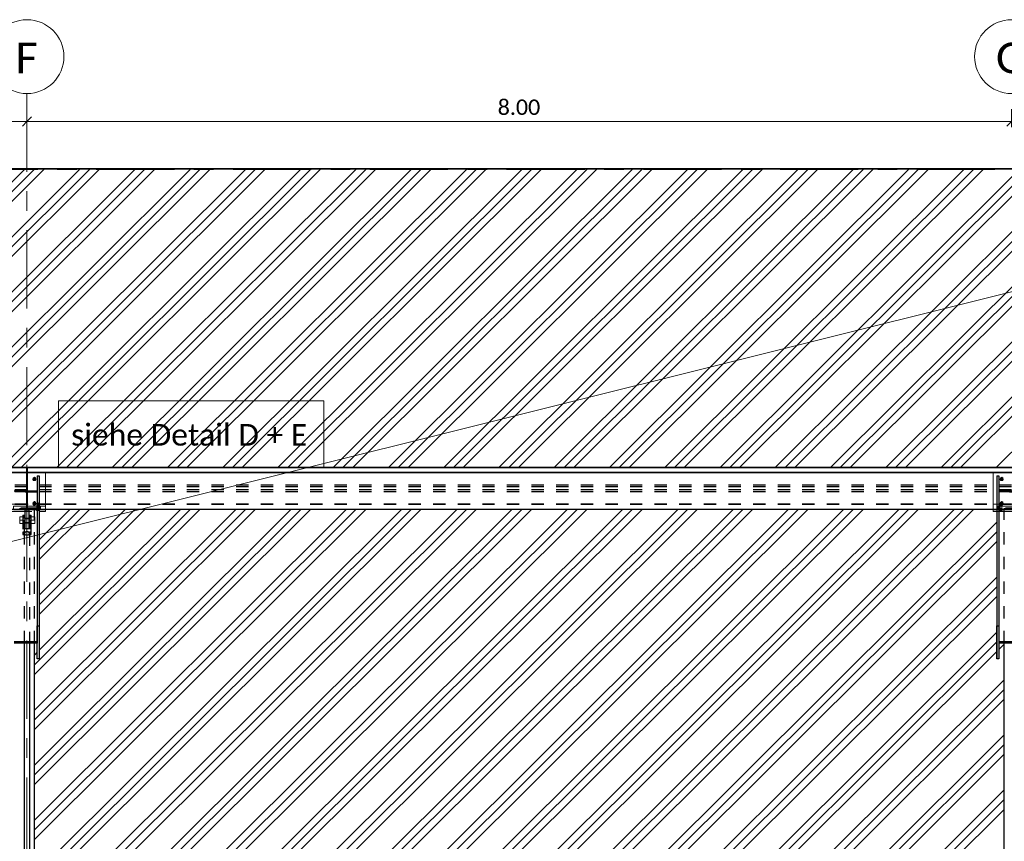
# Model space of a CAD drawing. Header units: metres. Extents: x -25 to 81, y -4 to 26.
# Tile 49 of 53: x 46 to 54, y 19 to 26. Entities that reach past the tile are written whole.
import ezdxf

# ---------------------------------------------------------------- set-up
doc = ezdxf.new("R2010")
doc.units = ezdxf.units.M
for name, pattern in [('Rasterlinie', [1.11125, 0.635, -0.15875, 0.15875, -0.15875]), ('Strich', [0.3175, 0.15875, -0.15875]), ('Verdeckt', [0.15, 0.1, -0.05])]:
    doc.linetypes.add(name, pattern=pattern)
for name, color, linetype, lineweight in [('_Verdeckte Linien_', 7, 'Strich', 18), ('A-ANNO-DIMS', 211, 'Continuous', 9), ('A-ANNO-DIMS-50', 211, 'Continuous', 9), ('A-DETL-THIN', 151, 'Continuous', 18), ('A-FLOR', 192, 'Continuous', 35), ('A-FLOR-PATT', 8, 'Continuous', 50), ('S-BEAM', 12, 'Continuous', 35), ('S-BEAM-HDLN', 1, 'Verdeckt', 25), ('S-COLS', 52, 'Continuous', 18), ('S-COLS-HDLN', 52, 'Verdeckt', 25), ('S-GRID', 1, 'Continuous', 9), ('S-GRID-IDEN', 1, 'Continuous', 9), ('Text', 250, 'Continuous', 9), ('Tragwerksverbindungen', 7, 'Continuous', 18)]:
    doc.layers.add(name, color=color, linetype=linetype, lineweight=lineweight)
doc.styles.add('Calibri', font='calibri.ttf', dxfattribs={"height": 0.25})
doc.styles.add('Calibri_2', font='calibri.ttf', dxfattribs={"height": 0.125})
doc.styles.add('Calibri_4', font='calibri.ttf', dxfattribs={"height": 0.175})
doc.dimstyles.new('Bogen25', dxfattribs={"dimscale": 0.3048, "dimtxt": 0.147169, "dimasz": 0.246063, "dimexe": 0.328084, "dimexo": 0.328084, "dimgap": 0.016404, "dimtad": 1, "dimrnd": 0.001, "dimzin": 0, "dimdsep": 46, "dimtxsty": 'Calibri_2', "dimblk1": 'OBLIQUE', "dimblk2": 'OBLIQUE', "dimsah": 1, "dimcen": 0.09, "dimdle": 0.328084, "dimadec": 0, "dimazin": 0, "dimtfac": 1, "dimtdec": 4, "dimtix": 1, "dimtmove": 0, "dimatfit": 3, "dimfxl": 1, "dimtvp": 1, "dimtolj": 1, "dimtzin": 0, "dimlwd": 18, "dimlwe": 18, "dimarcsym": 2})

# ---------------------------------------------------------------- blocks, each defined once
blk = doc.blocks.new('FP_29-Dach _Draufsicht_')
at = {"layer": 'A-FLOR-PATT', "lineweight": 18}
for p, q in [((32.1126, 22.3419), (34.5476, 24.7676)), ((32.1126, 22.3419), (34.5476, 24.7676)), ((32.192, 22.3419), (34.627, 24.7676)), ((32.192, 22.3419), (34.627, 24.7676)), ((32.2713, 22.3419), (34.7064, 24.7676)), ((32.2713, 22.3419), (34.7064, 24.7676)), ((32.5616, 22.3419), (34.9966, 24.7676)), ((32.5616, 22.3419), (34.9966, 24.7676)), ((32.641, 22.3419), (35.076, 24.7676)), ((32.641, 22.3419), (35.076, 24.7676)), ((32.7204, 22.3419), (35.1554, 24.7676)), ((32.7204, 22.3419), (35.1554, 24.7676)), ((33.0106, 22.3419), (35.4456, 24.7676)), ((33.0106, 22.3419), (35.4456, 24.7676)), ((33.09, 22.3419), (35.525, 24.7676)), ((33.09, 22.3419), (35.525, 24.7676)), ((33.1694, 22.3419), (35.6044, 24.7676)), ((33.1694, 22.3419), (35.6044, 24.7676)), ((33.4596, 22.3419), (35.8946, 24.7676)), ((33.4596, 22.3419), (35.8946, 24.7676)), ((33.539, 22.3419), (35.974, 24.7676)), ((33.539, 22.3419), (35.974, 24.7676)), ((33.6184, 22.3419), (36.0534, 24.7676)), ((33.6184, 22.3419), (36.0534, 24.7676)), ((33.9087, 22.3419), (36.3437, 24.7676)), ((33.9087, 22.3419), (36.3437, 24.7676)), ((33.988, 22.3419), (36.423, 24.7676)), ((33.988, 22.3419), (36.423, 24.7676)), ((34.0674, 22.3419), (36.5024, 24.7676)), ((34.0674, 22.3419), (36.5024, 24.7676)), ((34.3577, 22.3419), (36.7927, 24.7676)), ((34.3577, 22.3419), (36.7927, 24.7676)), ((34.4371, 22.3419), (36.872, 24.7676)), ((34.4371, 22.3419), (36.872, 24.7676)), ((34.5164, 22.3419), (36.9514, 24.7676)), ((34.5164, 22.3419), (36.9514, 24.7676)), ((34.8067, 22.3419), (37.2417, 24.7676)), ((34.8067, 22.3419), (37.2417, 24.7676)), ((34.8856, 22.3415), (37.3211, 24.7676)), ((34.8856, 22.3415), (37.3211, 24.7676)), ((34.9654, 22.3419), (37.4004, 24.7676)), ((34.9654, 22.3419), (37.4004, 24.7676)), ((35.2557, 22.3419), (37.6907, 24.7676)), ((35.2557, 22.3419), (37.6907, 24.7676)), ((35.3351, 22.3419), (37.7701, 24.7676)), ((35.3351, 22.3419), (37.7701, 24.7676)), ((35.4145, 22.3419), (37.8494, 24.7676)), ((35.4145, 22.3419), (37.8494, 24.7676)), ((35.7047, 22.3419), (38.1397, 24.7676)), ((35.7047, 22.3419), (38.1397, 24.7676)), ((35.7841, 22.3419), (38.2191, 24.7676)), ((35.7841, 22.3419), (38.2191, 24.7676)), ((35.8635, 22.3419), (38.2985, 24.7676)), ((35.8635, 22.3419), (38.2985, 24.7676)), ((36.1537, 22.3419), (38.5887, 24.7676)), ((36.1537, 22.3419), (38.5887, 24.7676)), ((36.2331, 22.3419), (38.6681, 24.7676)), ((36.2331, 22.3419), (38.6681, 24.7676)), ((36.3125, 22.3419), (38.7475, 24.7676)), ((36.3125, 22.3419), (38.7475, 24.7676)), ((36.6028, 22.3419), (39.0377, 24.7676)), ((36.6028, 22.3419), (39.0377, 24.7676)), ((36.6821, 22.3419), (39.1171, 24.7676)), ((36.6821, 22.3419), (39.1171, 24.7676)), ((36.7615, 22.3419), (39.1965, 24.7676)), ((36.7615, 22.3419), (39.1965, 24.7676)), ((37.0518, 22.3419), (39.4867, 24.7676)), ((37.0518, 22.3419), (39.4867, 24.7676)), ((37.1312, 22.3419), (39.5661, 24.7676)), ((37.1312, 22.3419), (39.5661, 24.7676)), ((37.2105, 22.3419), (39.6455, 24.7676)), ((37.2105, 22.3419), (39.6455, 24.7676)), ((37.5008, 22.3419), (39.9358, 24.7676)), ((37.5008, 22.3419), (39.9358, 24.7676)), ((37.5802, 22.3419), (40.0151, 24.7676)), ((37.5802, 22.3419), (40.0151, 24.7676)), ((37.6596, 22.3419), (40.0945, 24.7676)), ((37.6596, 22.3419), (40.0945, 24.7676)), ((37.9498, 22.3419), (40.3848, 24.7676)), ((37.9498, 22.3419), (40.3848, 24.7676)), ((38.0292, 22.3419), (40.4641, 24.7676)), ((38.0292, 22.3419), (40.4641, 24.7676)), ((38.1086, 22.3419), (40.5435, 24.7676)), ((38.1086, 22.3419), (40.5435, 24.7676)), ((38.3988, 22.3419), (40.8338, 24.7676)), ((38.3988, 22.3419), (40.8338, 24.7676)), ((38.4782, 22.3419), (40.9132, 24.7676)), ((38.4782, 22.3419), (40.9132, 24.7676)), ((38.5576, 22.3419), (40.9925, 24.7676)), ((38.5576, 22.3419), (40.9925, 24.7676)), ((38.8479, 22.3419), (41.2828, 24.7676)), ((38.8479, 22.3419), (41.2828, 24.7676)), ((38.9272, 22.3419), (41.3622, 24.7676)), ((38.9272, 22.3419), (41.3622, 24.7676)), ((39.0066, 22.3419), (41.4415, 24.7676)), ((39.0066, 22.3419), (41.4415, 24.7676)), ((39.2969, 22.3419), (41.7318, 24.7676)), ((39.2969, 22.3419), (41.7318, 24.7676)), ((39.3762, 22.3419), (41.8112, 24.7676)), ((39.3762, 22.3419), (41.8112, 24.7676)), ((39.4556, 22.3419), (41.8906, 24.7676)), ((39.4556, 22.3419), (41.8906, 24.7676)), ((39.7459, 22.3419), (42.1808, 24.7676)), ((39.7459, 22.3419), (42.1808, 24.7676)), ((39.8253, 22.3419), (42.2602, 24.7676)), ((39.8253, 22.3419), (42.2602, 24.7676)), ((39.9046, 22.3419), (42.3396, 24.7676)), ((39.9046, 22.3419), (42.3396, 24.7676)), ((40.1949, 22.3419), (42.6298, 24.7676)), ((40.1949, 22.3419), (42.6298, 24.7676)), ((40.2743, 22.3419), (42.7092, 24.7676)), ((40.2743, 22.3419), (42.7092, 24.7676)), ((40.3537, 22.3419), (42.7886, 24.7676)), ((40.3537, 22.3419), (42.7886, 24.7676)), ((40.6439, 22.342), (43.0788, 24.7676)), ((40.6439, 22.342), (43.0788, 24.7676)), ((40.7233, 22.342), (43.1582, 24.7676)), ((40.7233, 22.342), (43.1582, 24.7676)), ((40.8027, 22.342), (43.2376, 24.7676)), ((40.8027, 22.342), (43.2376, 24.7676)), ((41.0929, 22.342), (43.5279, 24.7676)), ((41.0929, 22.342), (43.5279, 24.7676)), ((41.1723, 22.342), (43.6072, 24.7676)), ((41.1723, 22.342), (43.6072, 24.7676)), ((41.2517, 22.342), (43.6866, 24.7676)), ((41.2517, 22.342), (43.6866, 24.7676)), ((41.542, 22.342), (43.9769, 24.7676)), ((41.542, 22.342), (43.9769, 24.7676)), ((41.6213, 22.342), (44.0562, 24.7676)), ((41.6213, 22.342), (44.0562, 24.7676)), ((41.7007, 22.342), (44.1356, 24.7676)), ((41.7007, 22.342), (44.1356, 24.7676)), ((41.991, 22.342), (44.4259, 24.7676)), ((41.991, 22.342), (44.4259, 24.7676)), ((42.0704, 22.342), (44.5053, 24.7676)), ((42.0704, 22.342), (44.5053, 24.7676)), ((42.1497, 22.342), (44.5846, 24.7676)), ((42.1497, 22.342), (44.5846, 24.7676)), ((42.44, 22.342), (44.8749, 24.7676)), ((42.44, 22.342), (44.8749, 24.7676)), ((34.6235, 20.7384), (35.8896, 21.9997)), ((34.6235, 20.2911), (36.3386, 21.9997)), ((34.6235, 19.8438), (36.7876, 21.9997)), ((34.6235, 19.3965), (37.2366, 21.9997)), ((34.6235, 18.9492), (37.6856, 21.9997)), ((34.6235, 20.6593), (35.969, 21.9997)), ((34.6235, 20.212), (36.418, 21.9997)), ((34.6235, 19.7647), (36.867, 21.9997)), ((34.6235, 19.3174), (37.316, 21.9997)), ((34.6235, 18.8701), (37.765, 21.9997)), ((34.6235, 20.3702), (36.2592, 21.9997)), ((34.6235, 19.9229), (36.7082, 21.9997)), ((34.6235, 19.4756), (37.1572, 21.9997)), ((34.6235, 19.0283), (37.6063, 21.9997)), ((34.6235, 20.7384), (35.8896, 21.9997)), ((34.6235, 20.2911), (36.3386, 21.9997)), ((34.6235, 19.8438), (36.7876, 21.9997)), ((34.6235, 19.3965), (37.2366, 21.9997)), ((34.6235, 18.9492), (37.6856, 21.9997)), ((34.6235, 20.6593), (35.969, 21.9997)), ((34.6235, 20.212), (36.418, 21.9997)), ((34.6235, 19.7647), (36.867, 21.9997)), ((34.6235, 19.3174), (37.316, 21.9997)), ((34.6235, 18.8701), (37.765, 21.9997)), ((34.6235, 20.3702), (36.2592, 21.9997)), ((34.6235, 19.9229), (36.7082, 21.9997)), ((34.6235, 19.4756), (37.1572, 21.9997)), ((34.6235, 19.0283), (37.6063, 21.9997)), ((34.6635, 21.6729), (34.9916, 21.9997)), ((34.6635, 21.2256), (35.4406, 21.9997)), ((34.6635, 21.5938), (35.0709, 21.9997)), ((34.6635, 21.1465), (35.5199, 21.9997)), ((34.6635, 21.752), (34.9122, 21.9997)), ((34.6635, 21.3046), (35.3612, 21.9997)), ((34.6635, 20.8573), (35.8102, 21.9997)), ((34.6635, 21.6729), (34.9916, 21.9997)), ((34.6635, 21.2256), (35.4406, 21.9997)), ((34.6635, 21.5938), (35.0709, 21.9997)), ((34.6635, 21.1465), (35.5199, 21.9997)), ((34.6635, 21.752), (34.9122, 21.9997)), ((34.6635, 21.3046), (35.3612, 21.9997)), ((34.6635, 20.8573), (35.8102, 21.9997)), ((34.8174, 18.7741), (38.0553, 21.9997)), ((34.8174, 18.7741), (38.0553, 21.9997)), ((34.8968, 18.7741), (38.1346, 21.9997)), ((34.8968, 18.7741), (38.1346, 21.9997)), ((34.9762, 18.7741), (38.214, 21.9997)), ((34.9762, 18.7741), (38.214, 21.9997)), ((35.2665, 18.7741), (38.5043, 21.9997)), ((35.2665, 18.7741), (38.5043, 21.9997)), ((35.3458, 18.7741), (38.5837, 21.9997)), ((35.3458, 18.7741), (38.5837, 21.9997)), ((35.4252, 18.7741), (38.663, 21.9997)), ((35.4252, 18.7741), (38.663, 21.9997)), ((35.7155, 18.7741), (38.9533, 21.9997)), ((35.7155, 18.7741), (38.9533, 21.9997)), ((35.7948, 18.7741), (39.0327, 21.9997)), ((35.7948, 18.7741), (39.0327, 21.9997)), ((35.8742, 18.7741), (39.1121, 21.9997)), ((35.8742, 18.7741), (39.1121, 21.9997)), ((36.1645, 18.7741), (39.4023, 21.9997)), ((36.1645, 18.7741), (39.4023, 21.9997)), ((36.2439, 18.7741), (39.4817, 21.9997)), ((36.2439, 18.7741), (39.4817, 21.9997)), ((36.3232, 18.7741), (39.5611, 21.9997)), ((36.3232, 18.7741), (39.5611, 21.9997)), ((36.6135, 18.7741), (39.8513, 21.9997)), ((36.6135, 18.7741), (39.8513, 21.9997)), ((36.6929, 18.7741), (39.9307, 21.9997)), ((36.6929, 18.7741), (39.9307, 21.9997)), ((36.7722, 18.7741), (40.0101, 21.9997)), ((36.7722, 18.7741), (40.0101, 21.9997)), ((37.0625, 18.7741), (40.3003, 21.9997)), ((37.0625, 18.7741), (40.3003, 21.9997)), ((37.1419, 18.7741), (40.3797, 21.9997)), ((37.1419, 18.7741), (40.3797, 21.9997)), ((37.2213, 18.7741), (40.4591, 21.9997)), ((37.2213, 18.7741), (40.4591, 21.9997)), ((37.5115, 18.7741), (40.7494, 21.9997)), ((37.5115, 18.7741), (40.7494, 21.9997)), ((37.5909, 18.7741), (40.8287, 21.9997)), ((37.5909, 18.7741), (40.8287, 21.9997)), ((37.6703, 18.7741), (40.9081, 21.9997)), ((37.6703, 18.7741), (40.9081, 21.9997)), ((37.9605, 18.7741), (41.1984, 21.9997)), ((37.9605, 18.7741), (41.1984, 21.9997)), ((38.0399, 18.7741), (41.2777, 21.9997)), ((38.0399, 18.7741), (41.2777, 21.9997)), ((38.1193, 18.7741), (41.3571, 21.9997)), ((38.1193, 18.7741), (41.3571, 21.9997)), ((38.4095, 18.7741), (41.6474, 21.9997)), ((38.4095, 18.7741), (41.6474, 21.9997)), ((38.4889, 18.7741), (41.7268, 21.9997)), ((38.4889, 18.7741), (41.7268, 21.9997)), ((38.5683, 18.7741), (41.8061, 21.9997)), ((38.5683, 18.7741), (41.8061, 21.9997)), ((38.8586, 18.7741), (42.0964, 21.9997)), ((38.8586, 18.7741), (42.0964, 21.9997)), ((38.9379, 18.7741), (42.1758, 21.9997)), ((38.9379, 18.7741), (42.1758, 21.9997)), ((39.0173, 18.7741), (42.2551, 21.9997)), ((39.0173, 18.7741), (42.2551, 21.9997)), ((39.3076, 18.7741), (42.4435, 21.8982)), ((39.3076, 18.7741), (42.4435, 21.8982)), ((39.3869, 18.7741), (42.4435, 21.8191)), ((39.3869, 18.7741), (42.4435, 21.8191)), ((39.4663, 18.7741), (42.4435, 21.74)), ((39.4663, 18.7741), (42.4435, 21.74)), ((39.7566, 18.7741), (42.4435, 21.4509)), ((39.7566, 18.7741), (42.4435, 21.4509)), ((39.836, 18.7741), (42.4435, 21.3718)), ((39.836, 18.7741), (42.4435, 21.3718)), ((39.9153, 18.7741), (42.4435, 21.2927)), ((39.9153, 18.7741), (42.4435, 21.2927)), ((40.2056, 18.7741), (42.4435, 21.0036)), ((40.2056, 18.7741), (42.4435, 21.0036)), ((40.285, 18.7741), (42.4435, 20.9245)), ((40.285, 18.7741), (42.4435, 20.9245)), ((42.4595, 20.8614), (42.5035, 20.9052)), ((42.4595, 20.8614), (42.5035, 20.9052)), ((34.6235, 20.8175), (34.6475, 20.8414)), ((34.6235, 20.8175), (34.6475, 20.8414)), ((40.3643, 18.7741), (42.4435, 20.8454)), ((40.3643, 18.7741), (42.4435, 20.8454)), ((40.6009, 18.7206), (42.5035, 20.616)), ((40.6009, 18.7206), (42.5035, 20.616)), ((40.6406, 18.6811), (42.5035, 20.537)), ((40.6406, 18.6811), (42.5035, 20.537)), ((40.6803, 18.6415), (42.5035, 20.4579)), ((40.6803, 18.6415), (42.5035, 20.4579)), ((40.8254, 18.497), (42.5035, 20.1687)), ((40.8254, 18.497), (42.5035, 20.1687)), ((40.8651, 18.4574), (42.5035, 20.0896)), ((40.8651, 18.4574), (42.5035, 20.0896)), ((40.9048, 18.4179), (42.5035, 20.0106)), ((40.9048, 18.4179), (42.5035, 20.0106)), ((41.0499, 18.2733), (42.5035, 19.7214)), ((41.0499, 18.2733), (42.5035, 19.7214)), ((41.0896, 18.2338), (42.5035, 19.6423)), ((41.0896, 18.2338), (42.5035, 19.6423)), ((41.1293, 18.1942), (42.5035, 19.5633)), ((41.1293, 18.1942), (42.5035, 19.5633))]:
    blk.add_line(p, q, dxfattribs=at)
blk = doc.blocks.new('HEB Träger - HEB 500-V41-Dach _Draufsicht_')
at = {"layer": 'S-BEAM', "lineweight": 25}
for p, q in [((46.5635, 22.3397), (-1.4365, 22.3397)), ((46.5635, 22.3421), (3.9213, 22.3421)), ((46.5635, 22.301), (-1.4365, 22.301)), ((46.5635, 22.2985), (-1.4365, 22.2985)), ((42.4135, 21.9997), (34.7135, 21.9997))]:
    blk.add_line(p, q, dxfattribs=at)
at = {"layer": 'S-BEAM-HDLN'}
for p, q in [((46.5635, 22.1975), (-1.4365, 22.1975)), ((46.5635, 22.183), (-1.4365, 22.183)), ((46.5635, 22.1588), (-1.4365, 22.1588)), ((46.5635, 22.1443), (-1.4365, 22.1443)), ((46.5635, 22.0432), (-1.4365, 22.0432)), ((46.5635, 22.0408), (-1.4365, 22.0408)), ((-1.4365, 22.0021), (46.5635, 22.0021)), ((34.7135, 21.9997), (34.4136, 21.9997)), ((42.7135, 21.9997), (42.4136, 21.9997))]:
    blk.add_line(p, q, dxfattribs=at)
blk = doc.blocks.new('Rundstahl Träger - RB 36-V39-Dach _Draufsicht_')
at = {"layer": 'S-BEAM', "lineweight": 25}
for p, q in [((2.5435, 17.6012), (2.5435, 20.9147)), ((2.5835, 20.9147), (2.5835, 17.6012))]:
    blk.add_line(p, q, dxfattribs=at)
for major_axis, start_param, end_param in [((0.02, 0), 0.014492, 3.127101), ((-0.02, 0), 0, 3.141593)]:
    blk.add_ellipse((2.5635, 17.6012), major_axis=major_axis, ratio=0.649446, start_param=start_param, end_param=end_param, dxfattribs=at)
at = {"layer": 'S-BEAM-HDLN'}
for p, q in [((2.5435, 20.9148), (2.5435, 21.8058)), ((2.5835, 21.8058), (2.5835, 20.9148))]:
    blk.add_line(p, q, dxfattribs=at)
for start_param, end_param in [(0, 3.141593), (3.156084, 6.268693)]:
    blk.add_ellipse((2.5635, 21.8058), major_axis=(0.02, 0), ratio=0.649446, start_param=start_param, end_param=end_param, dxfattribs=at)
blk = doc.blocks.new('Öse69 - Öse2-1140005-Dach _Draufsicht_')
at = {"layer": 'S-COLS-HDLN'}
for p, q in [((2.5287, 46.9145), (2.5437, 46.9145)), ((2.5287, 46.9145), (2.5287, 46.9012)), ((2.5287, 46.9012), (2.5287, 46.7769)), ((2.5287, 46.9012), (2.5437, 46.9012)), ((2.5287, 46.8934), (2.5437, 46.8934)), ((2.5437, 46.9012), (2.5437, 46.9145)), ((2.5437, 46.7769), (2.5437, 46.9012)), ((2.5437, 46.8563), (2.5287, 46.8563)), ((2.5287, 46.8484), (2.5437, 46.8484)), ((2.5287, 46.7769), (2.5287, 46.7588)), ((2.5437, 46.7769), (2.5287, 46.7769)), ((2.5287, 46.7588), (2.5437, 46.7588)), ((2.5437, 46.7588), (2.5437, 46.7769))]:
    blk.add_line(p, q, dxfattribs=at)
blk = doc.blocks.new('Öse70 - Öse2-1140019-Dach _Draufsicht_')
at = {"layer": 'S-COLS-HDLN'}
for p, q in [((2.5835, 46.9145), (2.5985, 46.9145)), ((2.5835, 46.9145), (2.5835, 46.9012)), ((2.5835, 46.9012), (2.5835, 46.7769)), ((2.5835, 46.9012), (2.5985, 46.9012)), ((2.5835, 46.8934), (2.5985, 46.8934)), ((2.5985, 46.9012), (2.5985, 46.9145)), ((2.5985, 46.7769), (2.5985, 46.9012)), ((2.5985, 46.8563), (2.5835, 46.8563)), ((2.5835, 46.8484), (2.5985, 46.8484)), ((2.5835, 46.7769), (2.5835, 46.7588)), ((2.5985, 46.7769), (2.5835, 46.7769)), ((2.5835, 46.7588), (2.5985, 46.7588)), ((2.5985, 46.7588), (2.5985, 46.7769))]:
    blk.add_line(p, q, dxfattribs=at)
blk = doc.blocks.new('SP-TV-Schraube_Mutter_001 - M36-1128530-Dach _Draufsicht_')
at = {"layer": '_Verdeckte Linien_'}
for p, q in [((0, 0.0225), (-0.0275, 0.0225)), ((-0.0275, 0), (-0.0275, 0.0225)), ((-0.0275, 0), (0, 0)), ((-0.018, -0.0698), (-0.018, 0)), ((0.0275, 0.0225), (0, 0.0225)), ((0, 0.0225), (0, 0)), ((0, 0), (0.0275, 0)), ((0.018, 0), (0.018, -0.0698)), ((0.0275, 0.0225), (0.0275, 0)), ((0, -0.0698), (-0.0275, -0.0698)), ((-0.0275, -0.0988), (-0.0275, -0.0698)), ((0.0275, -0.0698), (0, -0.0698)), ((0, -0.0698), (0, -0.0988)), ((0.0275, -0.0698), (0.0275, -0.0988)), ((-0.0275, -0.0988), (0, -0.0988)), ((0, -0.0988), (0.0275, -0.0988))]:
    blk.add_line(p, q, dxfattribs=at)
blk = doc.blocks.new('Verbindungsblech35 - Verbindungsblech2-1140244-Dach _Draufsicht_')
at = {"layer": 'S-COLS'}
for p, q in [((2.5605, 34.9389), (2.5605, 34.9026)), ((2.5605, 34.9389), (2.5665, 34.9389)), ((2.5605, 34.9026), (2.5605, 34.9008)), ((2.5665, 34.9026), (2.5605, 34.9026)), ((2.5665, 34.9026), (2.5665, 34.9389)), ((2.5665, 34.9008), (2.5665, 34.9026))]:
    blk.add_line(p, q, dxfattribs=at)
at = {"layer": 'S-COLS-HDLN'}
for p, q in [((2.5665, 34.9264), (2.5605, 34.9264)), ((2.5605, 34.9008), (2.5605, 34.8876)), ((2.5605, 34.8876), (2.5605, 34.7837)), ((2.5605, 34.8876), (2.5665, 34.8876)), ((2.5665, 34.8876), (2.5665, 34.9008)), ((2.5665, 34.7837), (2.5665, 34.8876)), ((2.5605, 34.8223), (2.5665, 34.8223)), ((2.5665, 34.7953), (2.5605, 34.7953)), ((2.5605, 34.7837), (2.5605, 34.7608)), ((2.5665, 34.7837), (2.5605, 34.7837)), ((2.5605, 34.7608), (2.5665, 34.7608)), ((2.5665, 34.7608), (2.5665, 34.7837))]:
    blk.add_line(p, q, dxfattribs=at)
blk = doc.blocks.new('Verbindungsblech36 - Verbindungsblech2-1140261-Dach _Draufsicht_')
at = {"layer": 'S-COLS-HDLN'}
for p, q in [((2.5605, 34.7808), (2.5605, 34.7464)), ((2.5605, 34.7808), (2.5665, 34.7808)), ((2.5665, 34.7581), (2.5605, 34.7581)), ((2.5605, 34.7464), (2.5605, 34.7193)), ((2.5665, 34.7464), (2.5605, 34.7464)), ((2.5665, 34.7464), (2.5665, 34.7808)), ((2.5665, 34.7193), (2.5665, 34.7464)), ((2.5605, 34.7193), (2.5605, 34.6154)), ((2.5605, 34.7193), (2.5665, 34.7193)), ((2.5605, 34.6541), (2.5665, 34.6541)), ((2.5665, 34.6154), (2.5665, 34.7193)), ((2.5665, 34.6391), (2.5605, 34.6391)), ((2.5605, 34.6154), (2.5605, 34.6028)), ((2.5665, 34.6154), (2.5605, 34.6154)), ((2.5605, 34.6028), (2.5665, 34.6028)), ((2.5665, 34.6028), (2.5665, 34.6154))]:
    blk.add_line(p, q, dxfattribs=at)
blk = doc.blocks.new('Lasche richtig36 - Lasche richtig-1140280-Dach _Draufsicht_')
at = {"layer": 'S-COLS-HDLN'}
for p, q in [((2.546, 34.6064), (2.546, 34.5842)), ((2.546, 34.6064), (2.581, 34.6064)), ((2.581, 34.601), (2.546, 34.601)), ((2.546, 34.5842), (2.546, 34.5271)), ((2.581, 34.5842), (2.546, 34.5842)), ((2.581, 34.5842), (2.581, 34.6064)), ((2.581, 34.5271), (2.581, 34.5842)), ((2.546, 34.5271), (2.546, 34.4432)), ((2.546, 34.5263), (2.581, 34.5263)), ((2.581, 34.4892), (2.546, 34.4892)), ((2.581, 34.4432), (2.581, 34.5271)), ((2.581, 34.4432), (2.546, 34.4432))]:
    blk.add_line(p, q, dxfattribs=at)
blk = doc.blocks.new('SP-TV-Schraube_DIN4017_001 - M12-1132153-Dach _Draufsicht_')
at = {"layer": '_Verdeckte Linien_'}
for p, q in [((2.6395, 22.008), (2.6485, 22.0085)), ((2.6395, 22.0071), (2.6395, 22.008)), ((2.6485, 22.0067), (2.6395, 22.0071)), ((2.6395, 22.0071), (2.6395, 21.9997)), ((2.6425, 22.0076), (2.6425, 22.0534)), ((2.6485, 22.0085), (2.6575, 22.008)), ((2.6485, 22.0067), (2.6485, 22.0085)), ((2.6575, 22.0071), (2.6485, 22.0067)), ((2.6485, 21.9992), (2.6485, 22.0067)), ((2.6545, 22.0534), (2.6545, 22.0076)), ((2.6575, 22.008), (2.6575, 22.0071)), ((2.6575, 21.9997), (2.6575, 22.0071)), ((2.6485, 22.001), (2.6395, 22.0006)), ((2.6395, 21.9997), (2.6485, 21.9992)), ((2.6575, 22.0006), (2.6485, 22.001)), ((2.6485, 21.9992), (2.6575, 21.9997))]:
    blk.add_line(p, q, dxfattribs=at)
for centre, start_param, end_param in [((2.6485, 22.0534), 0, 3.141593), ((2.6485, 22.0534), 3.141593, 6.283185), ((2.6485, 22.0076), 0, 3.141593), ((2.6485, 22.0076), 3.141593, 6.283185)]:
    blk.add_ellipse(centre, major_axis=(0.006, 0), ratio=0.087156, start_param=start_param, end_param=end_param, dxfattribs=at)
blk = doc.blocks.new('SP-TV-Schraube_DIN4017_001 - M12-1132165-Dach _Draufsicht_')
at = {"layer": '_Verdeckte Linien_'}
for p, q in [((2.6425, 22.0001), (2.6425, 22.0456)), ((2.6545, 22.0456), (2.6545, 22.0001)), ((2.6395, 22.0006), (2.6485, 22.001)), ((2.6395, 21.9997), (2.6395, 22.0006)), ((2.6485, 21.9992), (2.6395, 21.9997)), ((2.6395, 21.9997), (2.6395, 21.9922)), ((2.6485, 21.9935), (2.6395, 21.9931)), ((2.6395, 21.9922), (2.6485, 21.9917)), ((2.6485, 22.001), (2.6575, 22.0006)), ((2.6485, 21.9993), (2.6485, 22.001)), ((2.6575, 21.9997), (2.6485, 21.9992)), ((2.6485, 21.9917), (2.6485, 21.9992)), ((2.6575, 21.9931), (2.6485, 21.9935)), ((2.6485, 21.9917), (2.6575, 21.9922)), ((2.6575, 22.0006), (2.6575, 21.9997)), ((2.6575, 21.9922), (2.6575, 21.9997))]:
    blk.add_line(p, q, dxfattribs=at)
for centre, start_param, end_param in [((2.6485, 22.0456), 0, 3.141593), ((2.6485, 22.0456), 3.141593, 6.283185), ((2.6485, 22.0001), 0, 3.141593), ((2.6485, 22.0001), 3.141593, 6.283185)]:
    blk.add_ellipse(centre, major_axis=(0.006, 0), ratio=0.087156, start_param=start_param, end_param=end_param, dxfattribs=at)
blk = doc.blocks.new('SP-TV-AP-Rechteck_002 - AP-Rechteck-V55-Dach _Draufsicht_')
at = {"layer": '_Verdeckte Linien_'}
for p, q in [((2.4135, 9.9997), (2.4135, 10.0428)), ((2.4135, 10.0428), (2.7135, 10.0428)), ((2.7135, 10.0279), (2.4135, 10.0279)), ((2.7135, 10.0428), (2.7135, 9.9997)), ((2.6635, 9.9975), (2.4436, 9.9975)), ((2.4436, 9.9826), (2.6635, 9.9826))]:
    blk.add_line(p, q, dxfattribs=at)
at = {"layer": 'Tragwerksverbindungen'}
for p, q in [((2.4135, 9.9997), (2.4135, 9.9993)), ((2.4135, 9.9975), (2.4135, 9.9993)), ((2.4435, 9.9975), (2.4135, 9.9975)), ((2.4135, 9.9975), (2.4135, 9.9826)), ((2.4135, 9.9826), (2.4435, 9.9826)), ((2.7135, 9.9975), (2.6635, 9.9975)), ((2.6635, 9.9826), (2.7135, 9.9826)), ((2.7135, 9.9993), (2.7135, 9.9997)), ((2.7135, 9.9993), (2.7135, 9.9975)), ((2.7135, 9.9975), (2.7135, 9.9826))]:
    blk.add_line(p, q, dxfattribs=at)
blk = doc.blocks.new('SP-TV-AP-Rechteck_002 - AP-Rechteck-V57-Dach _Draufsicht_')
at = {"layer": '_Verdeckte Linien_'}
for p, q in [((2.4135, 9.9997), (2.7135, 9.9997)), ((2.6635, 9.9979), (2.4436, 9.9979))]:
    blk.add_line(p, q, dxfattribs=at)
at = {"layer": 'Tragwerksverbindungen'}
for p, q in [((2.7135, 10.2985), (2.4135, 10.2985)), ((2.4135, 10.2985), (2.4135, 10.2968)), ((2.4135, 9.9979), (2.4135, 10.2968)), ((2.4135, 10.2968), (2.7135, 10.2968)), ((2.7135, 10.2985), (2.7135, 10.2968)), ((2.7135, 10.2968), (2.7135, 9.9979)), ((2.4435, 9.9979), (2.4135, 9.9979)), ((2.7135, 9.9979), (2.6635, 9.9979))]:
    blk.add_line(p, q, dxfattribs=at)
blk = doc.blocks.new('SP-TV-AP-Rechteck_002 - AP-Rechteck-V47-Dach _Draufsicht_')
at = {"layer": '_Verdeckte Linien_'}
for p, q in [((2.4535, 22.0121), (2.4535, 22.0261)), ((2.4535, 22.0261), (2.6735, 22.0261)), ((2.6735, 22.0121), (2.4535, 22.0121)), ((2.4535, 22.0121), (2.4535, 21.9972)), ((2.6735, 22.0111), (2.4535, 22.0111)), ((2.6735, 22.0261), (2.6735, 22.0121)), ((2.6735, 22.0121), (2.6735, 21.9972)), ((2.4535, 21.9972), (2.6735, 21.9972))]:
    blk.add_line(p, q, dxfattribs=at)
blk = doc.blocks.new('SP-TV-Schraube_DIN4017_001 - M14-V48-Dach _Draufsicht_')
at = {"layer": '_Verdeckte Linien_'}
for p, q in [((2.6235, 22.0644), (2.613, 22.0583)), ((2.613, 22.0575), (2.6235, 22.0636)), ((2.613, 22.0583), (2.613, 22.0575)), ((2.613, 22.0455), (2.613, 22.0575)), ((2.613, 22.0462), (2.6235, 22.0402)), ((2.617, 22.0432), (2.613, 22.0455)), ((2.6165, 22.0458), (2.6165, 22.0515)), ((2.6235, 22.0394), (2.6172, 22.0431)), ((2.634, 22.0583), (2.6235, 22.0644)), ((2.6235, 22.0644), (2.6235, 22.0636)), ((2.6235, 22.0636), (2.634, 22.0575)), ((2.6235, 22.0402), (2.634, 22.0462)), ((2.6299, 22.0431), (2.6235, 22.0394)), ((2.6235, 22.0402), (2.6235, 22.0394)), ((2.634, 22.0455), (2.63, 22.0432)), ((2.6305, 22.0515), (2.6305, 22.0458)), ((2.634, 22.0575), (2.634, 22.0583)), ((2.634, 22.0575), (2.634, 22.0455))]:
    blk.add_line(p, q, dxfattribs=at)
for centre, start_param, end_param in [((2.6235, 22.0515), 0, 3.141593), ((2.6235, 22.0458), 0, 3.141593), ((2.6235, 22.0515), 3.141593, 3.559583), ((2.6235, 22.0458), 3.141593, 6.283185), ((2.6235, 22.0515), 3.579632, 5.845146), ((2.6235, 22.0515), 5.865195, 6.283185)]:
    blk.add_ellipse(centre, major_axis=(0.007, 0), ratio=0.996195, start_param=start_param, end_param=end_param, dxfattribs=at)
blk = doc.blocks.new('TH-VE-Mutter - M14-V49-Dach _Draufsicht_')
at = {"layer": '_Verdeckte Linien_'}
for p, q in [((2.6108, 22.0465), (2.6108, 22.0471)), ((2.6172, 22.0573), (2.6172, 22.058)), ((2.6172, 22.0355), (2.6172, 22.0361)), ((2.6176, 22.0463), (2.6176, 22.0471)), ((2.6294, 22.0471), (2.6294, 22.0463)), ((2.6299, 22.0573), (2.6299, 22.058)), ((2.6299, 22.0355), (2.6299, 22.0361)), ((2.6362, 22.0471), (2.6362, 22.0465))]:
    blk.add_line(p, q, dxfattribs=at)
for centre, major_axis, start_param, end_param in [((2.6235, 22.0472), (0.0099, 0), 0, 3.141593), ((2.6235, 22.0462), (0.0099, 0), 0, 3.141593), ((2.6235, 22.0472), (0.0099, 0), 3.141593, 3.171412), ((2.6235, 22.0472), (0.0099, 0), 3.210102, 6.214676), ((2.6235, 22.0462), (0.0099, 0), 3.141593, 6.283185), ((2.6235, 22.0472), (0.007, 0), 0, 3.141593), ((2.6235, 22.0462), (0.007, 0), 0, 3.141593), ((2.6235, 22.0472), (0.007, 0), 3.141593, 3.183766), ((2.6235, 22.0462), (0.007, 0), 3.141593, 6.283185), ((2.6235, 22.0472), (0.007, 0), 3.238485, 6.186293), ((2.6235, 22.0471), (0.00592, 0), 0, 3.141593), ((2.6235, 22.0463), (0.00592, 0), 0, 3.141593), ((2.6235, 22.0471), (0.00592, 0), 3.141593, 3.175287), ((2.6235, 22.0471), (0.00592, 0), 3.240022, 6.184756), ((2.6235, 22.0463), (0.00592, 0), 3.141593, 6.283185), ((2.6235, 22.0471), (0.00592, 0), 6.249491, 6.283185), ((2.6235, 22.0472), (0.007, 0), 6.241012, 6.283185), ((2.6235, 22.0472), (0.0099, 0), 6.253366, 6.283185)]:
    blk.add_ellipse(centre, major_axis=major_axis, ratio=0.996195, start_param=start_param, end_param=end_param, dxfattribs=at)
for points in [[(2.6108, 22.0471), (2.6115, 22.0483), (2.613, 22.0508), (2.615, 22.0544), (2.6165, 22.0568), (2.6172, 22.058)], [(2.6172, 22.0573), (2.6165, 22.0561), (2.615, 22.0535), (2.613, 22.05), (2.6115, 22.0476), (2.6108, 22.0464)], [(2.6172, 22.0361), (2.6165, 22.0374), (2.615, 22.0399), (2.613, 22.0434), (2.6115, 22.0459), (2.6108, 22.0471)], [(2.6108, 22.0464), (2.6115, 22.0451), (2.613, 22.0426), (2.615, 22.039), (2.6165, 22.0366), (2.6172, 22.0354)], [(2.6172, 22.058), (2.6186, 22.0581), (2.6214, 22.0581), (2.6256, 22.0581), (2.6284, 22.0581), (2.6299, 22.058)], [(2.6299, 22.0573), (2.6284, 22.0573), (2.6256, 22.0573), (2.6214, 22.0573), (2.6186, 22.0573), (2.6172, 22.0573)], [(2.6299, 22.0361), (2.6285, 22.0361), (2.6256, 22.0362), (2.6215, 22.0362), (2.6186, 22.0361), (2.6172, 22.0361)], [(2.6172, 22.0354), (2.6186, 22.0354), (2.6215, 22.0353), (2.6256, 22.0353), (2.6285, 22.0354), (2.6299, 22.0354)], [(2.6299, 22.058), (2.6306, 22.0568), (2.632, 22.0544), (2.6341, 22.0509), (2.6355, 22.0483), (2.6362, 22.0471)], [(2.6362, 22.0464), (2.6355, 22.0476), (2.6341, 22.05), (2.632, 22.0536), (2.6306, 22.0561), (2.6299, 22.0573)], [(2.6362, 22.0471), (2.6355, 22.0459), (2.6341, 22.0434), (2.632, 22.0399), (2.6306, 22.0374), (2.6299, 22.0361)], [(2.6299, 22.0354), (2.6306, 22.0366), (2.632, 22.039), (2.6341, 22.0426), (2.6355, 22.0451), (2.6362, 22.0464)]]:
    blk.add_open_spline(points, degree=3, dxfattribs=at)
blk = doc.blocks.new('SP-TV-Schraube_DIN4017_001 - M14-V50-Dach _Draufsicht_')
at = {"layer": '_Verdeckte Linien_'}
for p, q in [((2.6235, 22.2636), (2.613, 22.2576)), ((2.613, 22.2568), (2.6235, 22.2628)), ((2.613, 22.2576), (2.613, 22.2568)), ((2.613, 22.2447), (2.613, 22.2568)), ((2.613, 22.2455), (2.6235, 22.2394)), ((2.617, 22.2424), (2.613, 22.2447)), ((2.6235, 22.2387), (2.6172, 22.2423)), ((2.634, 22.2576), (2.6235, 22.2636)), ((2.6235, 22.2636), (2.6235, 22.2628)), ((2.6235, 22.2628), (2.634, 22.2568)), ((2.6235, 22.2394), (2.634, 22.2455)), ((2.6299, 22.2423), (2.6235, 22.2387)), ((2.634, 22.2447), (2.63, 22.2424)), ((2.634, 22.2568), (2.634, 22.2576)), ((2.634, 22.2568), (2.634, 22.2447)), ((2.6235, 22.2394), (2.6235, 22.2387))]:
    blk.add_line(p, q, dxfattribs=at)
for start_param, end_param in [(0, 3.141593), (3.141593, 3.559583), (3.579632, 5.845146), (5.865195, 6.283185)]:
    blk.add_ellipse((2.6235, 22.2507), major_axis=(0.007, 0), ratio=0.996195, start_param=start_param, end_param=end_param, dxfattribs=at)
at = {"layer": 'Tragwerksverbindungen'}
for p, q in [((2.6165, 22.245), (2.6165, 22.2507)), ((2.6305, 22.2507), (2.6305, 22.245))]:
    blk.add_line(p, q, dxfattribs=at)
for start_param, end_param in [(0, 3.141593), (3.141593, 6.283185)]:
    blk.add_ellipse((2.6235, 22.245), major_axis=(0.007, 0), ratio=0.996195, start_param=start_param, end_param=end_param, dxfattribs=at)
blk = doc.blocks.new('TH-VE-Mutter - M14-V51-Dach _Draufsicht_')
at = {"layer": '_Verdeckte Linien_'}
for p, q in [((2.6176, 22.2456), (2.6176, 22.2463)), ((2.6294, 22.2463), (2.6294, 22.2456)), ((2.6172, 22.2348), (2.6172, 22.2353)), ((2.6299, 22.2348), (2.6299, 22.2353))]:
    blk.add_line(p, q, dxfattribs=at)
for centre, major_axis, start_param, end_param in [((2.6235, 22.2464), (0.0099, 0), 0, 3.141593), ((2.6235, 22.2464), (0.0099, 0), 3.141593, 3.171412), ((2.6235, 22.2464), (0.0099, 0), 3.210102, 6.214676), ((2.6235, 22.2464), (0.007, 0), 0, 3.141593), ((2.6235, 22.2464), (0.007, 0), 3.141593, 3.183766), ((2.6235, 22.2455), (0.007, 0), 3.141593, 6.283185), ((2.6235, 22.2464), (0.007, 0), 3.238485, 6.186293), ((2.6235, 22.2463), (0.00592, 0), 0, 3.141593), ((2.6235, 22.2456), (0.00592, 0), 0, 3.141593), ((2.6235, 22.2463), (0.00592, 0), 3.141593, 3.175287), ((2.6235, 22.2463), (0.00592, 0), 3.240022, 6.184756), ((2.6235, 22.2456), (0.00592, 0), 3.141593, 6.283185), ((2.6235, 22.2463), (0.00592, 0), 6.249491, 6.283185), ((2.6235, 22.2464), (0.007, 0), 6.241012, 6.283185), ((2.6235, 22.2464), (0.0099, 0), 6.253366, 6.283185)]:
    blk.add_ellipse(centre, major_axis=major_axis, ratio=0.996195, start_param=start_param, end_param=end_param, dxfattribs=at)
for points in [[(2.6172, 22.2353), (2.6165, 22.2366), (2.615, 22.2391), (2.613, 22.2427), (2.6115, 22.2451), (2.6108, 22.2463)], [(2.6362, 22.2463), (2.6355, 22.2451), (2.6341, 22.2427), (2.632, 22.2391), (2.6306, 22.2366), (2.6299, 22.2353)], [(2.6299, 22.2353), (2.6285, 22.2354), (2.6256, 22.2354), (2.6215, 22.2354), (2.6186, 22.2354), (2.6172, 22.2353)]]:
    blk.add_open_spline(points, degree=3, dxfattribs=at)
at = {"layer": 'Tragwerksverbindungen'}
for p, q in [((2.6108, 22.2457), (2.6108, 22.2463)), ((2.6172, 22.2566), (2.6172, 22.2573)), ((2.6299, 22.2566), (2.6299, 22.2573)), ((2.6362, 22.2463), (2.6362, 22.2457))]:
    blk.add_line(p, q, dxfattribs=at)
for major_axis, start_param, end_param in [((0.0099, 0), 0, 3.141593), ((0.0099, 0), 3.141593, 6.283185), ((0.007, 0), 0, 3.141593)]:
    blk.add_ellipse((2.6235, 22.2455), major_axis=major_axis, ratio=0.996195, start_param=start_param, end_param=end_param, dxfattribs=at)
for points in [[(2.6108, 22.2463), (2.6115, 22.2476), (2.613, 22.2501), (2.615, 22.2536), (2.6165, 22.2561), (2.6172, 22.2573)], [(2.6172, 22.2566), (2.6165, 22.2553), (2.615, 22.2528), (2.613, 22.2492), (2.6115, 22.2468), (2.6108, 22.2456)], [(2.6108, 22.2456), (2.6115, 22.2443), (2.613, 22.2418), (2.615, 22.2383), (2.6165, 22.2359), (2.6172, 22.2347)], [(2.6172, 22.2573), (2.6186, 22.2573), (2.6214, 22.2573), (2.6256, 22.2573), (2.6284, 22.2573), (2.6299, 22.2573)], [(2.6299, 22.2566), (2.6284, 22.2565), (2.6256, 22.2565), (2.6214, 22.2565), (2.6186, 22.2565), (2.6172, 22.2566)], [(2.6299, 22.2573), (2.6306, 22.2561), (2.632, 22.2537), (2.6341, 22.2501), (2.6355, 22.2476), (2.6362, 22.2463)], [(2.6362, 22.2456), (2.6355, 22.2468), (2.6341, 22.2492), (2.632, 22.2528), (2.6306, 22.2553), (2.6299, 22.2566)], [(2.6299, 22.2347), (2.6306, 22.2359), (2.632, 22.2383), (2.6341, 22.2418), (2.6355, 22.2443), (2.6362, 22.2456)], [(2.6172, 22.2347), (2.6186, 22.2346), (2.6215, 22.2346), (2.6256, 22.2346), (2.6285, 22.2346), (2.6299, 22.2347)]]:
    blk.add_open_spline(points, degree=3, dxfattribs=at)
blk = doc.blocks.new('Raster - 5_0-CAL mit Kreis-615196-Dach _Draufsicht_')
at = {"layer": 'S-GRID-IDEN'}
blk.add_circle((0, 0), 0.006, dxfattribs=at)
blk = doc.blocks.new('DIMBLOCK75-Dach _Draufsicht_')
at = {"layer": 'A-ANNO-DIMS-50', "lineweight": 18}
for p, q in [((37.9724, 25.1527), (37.9724, 25.2527)), ((45.9724, 25.1527), (45.9724, 25.2527)), ((37.9724, 25.1527), (45.9724, 25.1527)), ((37.9724, 25.1527), (37.9724, 25.1058)), ((45.9724, 25.1527), (45.9724, 25.1058))]:
    blk.add_line(p, q, dxfattribs=at)
at = {"layer": 'A-ANNO-DIMS-50', "lineweight": 35}
for p, q in [((37.9724, 25.1527), (37.9349, 25.1152)), ((37.9724, 25.1527), (38.0099, 25.1902)), ((45.9724, 25.1527), (45.9349, 25.1152)), ((45.9724, 25.1527), (46.0099, 25.1902))]:
    blk.add_line(p, q, dxfattribs=at)
at = {"layer": 'A-ANNO-DIMS-50', "color": 0, "lineweight": 18, "insert": (41.7973, 25.331), "char_height": 0.125, "width": 0.420292, "attachment_point": 1, "line_spacing_factor": 1.158048, "style": 'Calibri_2'}
blk.add_mtext('8.00', dxfattribs=at)
blk = doc.blocks.new('_Oblique')
at = {"color": 0, "linetype": 'ByBlock', "lineweight": -2}
blk.add_line((-0.5, -0.5), (0.5, 0.5), dxfattribs=at)
blk = doc.blocks.new('DIMBLOCK76-Dach _Draufsicht_')
at = {"layer": 'A-ANNO-DIMS-50', "lineweight": 18}
for p, q in [((45.9724, 25.1527), (45.9724, 25.2527)), ((53.9724, 25.1527), (53.9724, 25.2527)), ((45.9724, 25.1527), (53.9724, 25.1527)), ((45.9724, 25.1527), (45.9724, 25.1058)), ((53.9724, 25.1527), (53.9724, 25.1058))]:
    blk.add_line(p, q, dxfattribs=at)
at = {"layer": 'A-ANNO-DIMS-50', "lineweight": 35}
for p, q in [((45.9724, 25.1527), (45.9349, 25.1152)), ((45.9724, 25.1527), (46.0099, 25.1902)), ((53.9724, 25.1527), (53.9349, 25.1152)), ((53.9724, 25.1527), (54.0099, 25.1902))]:
    blk.add_line(p, q, dxfattribs=at)
at = {"layer": 'A-ANNO-DIMS-50', "color": 0, "lineweight": 18, "insert": (49.7973, 25.331), "char_height": 0.125, "width": 0.420292, "attachment_point": 1, "line_spacing_factor": 1.158048, "style": 'Calibri_2'}
blk.add_mtext('8.00', dxfattribs=at)

msp = doc.modelspace()

# ---------------------------------------------------------------- linework, layer by layer
at = {"layer": 'A-DETL-THIN'}
msp.add_line((9.9724, 12.7812), (57.9724, 24.7682), dxfattribs=at)
at = {"layer": 'A-FLOR'}
msp.add_line((57.9724, 24.7682), (9.9724, 24.7682), dxfattribs=at)
at = {"layer": 'S-BEAM', "lineweight": 25}
for p, q in [((46.0564, 22.2723), (46.0564, 21.0548)), ((46.0724, 22.2723), (46.0724, 21.0548)), ((53.8524, 22.2723), (53.8524, 21.0548)), ((53.8684, 22.2723), (53.8684, 21.0548)), ((45.8684, 22.151), (46.0564, 22.151)), ((46.0564, 22.151), (46.0564, 20.9263)), ((53.8684, 22.151), (53.8684, 20.9263)), ((53.8684, 22.151), (54.0564, 22.151)), ((46.0724, 22.0187), (46.0724, 20.7863)), ((53.8524, 22.0187), (53.8524, 20.7863)), ((46.0564, 20.9263), (46.0564, 21.0548)), ((46.0564, 21.0548), (46.0724, 21.0548)), ((46.0724, 21.0548), (46.0724, 20.7863)), ((53.8524, 20.7863), (53.8524, 21.0548)), ((53.8524, 21.0548), (53.8684, 21.0548)), ((53.8684, 21.0548), (53.8684, 20.9263)), ((45.8684, 20.9263), (46.0564, 20.9263)), ((46.0564, 20.9147), (45.8684, 20.9147)), ((46.0324, 16.3748), (46.0324, 20.9147)), ((46.0564, 20.7863), (46.0564, 20.9147)), ((46.0564, 20.7863), (46.0564, 20.9147)), ((53.8684, 20.9263), (54.0564, 20.9263)), ((54.0564, 20.9147), (53.8684, 20.9147)), ((53.8684, 20.9147), (53.8684, 20.7863)), ((53.8684, 20.9147), (53.8684, 20.7863)), ((53.9124, 16.3748), (53.9124, 20.9147)), ((46.0724, 20.7863), (46.0564, 20.7863)), ((53.8684, 20.7863), (53.8524, 20.7863))]:
    msp.add_line(p, q, dxfattribs=at)
at = {"layer": 'S-BEAM-HDLN'}
for p, q in [((46.0564, 22.2723), (46.0724, 22.2723)), ((53.8524, 22.2723), (53.8684, 22.2723)), ((46.0564, 22.1401), (45.8684, 22.1401)), ((54.0564, 22.1401), (53.8684, 22.1401)), ((45.9124, 22.0081), (46.0324, 22.0081)), ((46.0324, 22.0081), (46.0324, 21.9976)), ((46.0724, 22.0187), (46.0564, 22.0187)), ((53.8684, 22.0187), (53.8524, 22.0187)), ((53.9124, 21.9976), (53.9124, 22.0081)), ((53.9124, 22.0081), (54.0324, 22.0081)), ((46.0324, 21.9976), (45.9124, 21.9976)), ((46.0324, 20.9148), (46.0324, 21.9976)), ((54.0324, 21.9976), (53.9124, 21.9976)), ((53.9124, 20.9148), (53.9124, 21.9976)), ((46.0564, 20.9148), (46.0564, 20.9263)), ((46.0564, 20.9263), (46.0564, 20.9147)), ((53.8684, 20.9263), (53.8684, 20.9147)), ((53.8684, 20.9263), (53.8684, 20.9148))]:
    msp.add_line(p, q, dxfattribs=at)
at = {"layer": 'S-GRID', "linetype": 'Rasterlinie'}
for p, q in [((45.9724, 25.3796), (45.9724, -0.0229)), ((8.7531, 24.7635), (58.6241, 24.7635))]:
    msp.add_line(p, q, dxfattribs=at)
at = {"layer": 'Text', "flags": 128}
msp.add_lwpolyline([(46.2296, 22.8818), (48.3852, 22.8818), (48.3852, 22.3446), (46.2296, 22.3446)], close=True, dxfattribs=at)

# ---------------------------------------------------------------- block references
at = {"layer": '_Verdeckte Linien_'}
for name, p in [('SP-TV-AP-Rechteck_002 - AP-Rechteck-V57-Dach _Draufsicht_', (43.4089, 12)), ('TH-VE-Mutter - M14-V51-Dach _Draufsicht_', (43.4089, 0)), ('SP-TV-Schraube_DIN4017_001 - M14-V50-Dach _Draufsicht_', (43.4089, 0)), ('SP-TV-AP-Rechteck_002 - AP-Rechteck-V57-Dach _Draufsicht_', (51.4089, 12)), ('TH-VE-Mutter - M14-V51-Dach _Draufsicht_', (51.2689, 0)), ('SP-TV-Schraube_DIN4017_001 - M14-V50-Dach _Draufsicht_', (51.2689, 0)), ('SP-TV-AP-Rechteck_002 - AP-Rechteck-V55-Dach _Draufsicht_', (43.4089, 12)), ('SP-TV-AP-Rechteck_002 - AP-Rechteck-V47-Dach _Draufsicht_', (43.4089, 0)), ('TH-VE-Mutter - M14-V49-Dach _Draufsicht_', (43.4089, 0)), ('SP-TV-Schraube_DIN4017_001 - M14-V48-Dach _Draufsicht_', (43.4089, 0)), ('SP-TV-Schraube_DIN4017_001 - M12-1132153-Dach _Draufsicht_', (43.4089, 0)), ('SP-TV-Schraube_DIN4017_001 - M12-1132165-Dach _Draufsicht_', (43.4089, 0)), ('SP-TV-AP-Rechteck_002 - AP-Rechteck-V55-Dach _Draufsicht_', (51.4089, 12)), ('SP-TV-AP-Rechteck_002 - AP-Rechteck-V47-Dach _Draufsicht_', (51.4089, 0)), ('SP-TV-Schraube_DIN4017_001 - M12-1132153-Dach _Draufsicht_', (51.2389, 0)), ('SP-TV-Schraube_DIN4017_001 - M12-1132165-Dach _Draufsicht_', (51.2389, 0)), ('TH-VE-Mutter - M14-V49-Dach _Draufsicht_', (51.2689, 0)), ('SP-TV-Schraube_DIN4017_001 - M14-V48-Dach _Draufsicht_', (51.2689, 0))]:
    msp.add_blockref(name, p, dxfattribs=at)
at = {"layer": '_Verdeckte Linien_', "rotation": 89.99999999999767}
msp.add_blockref('SP-TV-Schraube_Mutter_001 - M36-1128530-Dach _Draufsicht_', (45.9376, 21.9127), dxfattribs=at)
at = {"layer": 'A-FLOR'}
msp.add_blockref('FP_29-Dach _Draufsicht_', (11.4089, 0), dxfattribs=at)
at = {"layer": 'S-BEAM-HDLN'}
for name, p in [('HEB Träger - HEB 500-V41-Dach _Draufsicht_', (11.4089, 0)), ('Rundstahl Träger - RB 36-V39-Dach _Draufsicht_', (43.4089, 0))]:
    msp.add_blockref(name, p, dxfattribs=at)
at = {"layer": 'S-COLS-HDLN'}
for name, p in [('Verbindungsblech35 - Verbindungsblech2-1140244-Dach _Draufsicht_', (43.4089, -12.5999)), ('Verbindungsblech36 - Verbindungsblech2-1140261-Dach _Draufsicht_', (43.4089, -12.5999)), ('Lasche richtig36 - Lasche richtig-1140280-Dach _Draufsicht_', (43.4089, -12.5999)), ('Öse69 - Öse2-1140005-Dach _Draufsicht_', (43.4089, -24.962)), ('Öse70 - Öse2-1140019-Dach _Draufsicht_', (43.4089, -24.962))]:
    msp.add_blockref(name, p, dxfattribs=at)
at = {"layer": 'S-GRID-IDEN', "xscale": 49.99999999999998, "yscale": 49.99999999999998, "zscale": 49.99999999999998, "rotation": 180}
for p in [(45.9724, 25.6796), (53.9724, 25.6796)]:
    msp.add_blockref('Raster - 5_0-CAL mit Kreis-615196-Dach _Draufsicht_', p, dxfattribs=at)

# ---------------------------------------------------------------- texts
at = {"layer": 'S-GRID-IDEN', "char_height": 0.25, "attachment_point": 1, "style": 'Calibri'}
for s, insert, width in [('F', (45.8794, 25.7938), 0.220464), ('G', (53.8449, 25.7938), 0.304641)]:
    msp.add_mtext(s, dxfattribs=dict(at, insert=insert, width=width))
at = {"layer": 'Text', "color": 7, "insert": (46.3312, 22.6939), "char_height": 0.175, "width": 2.340927, "attachment_point": 1, "style": 'Calibri_4'}
msp.add_mtext('siehe Detail D + E', dxfattribs=at)

# ---------------------------------------------------------------- dimensions: what is measured, and where the dimension line sits
at = {"layer": 'A-ANNO-DIMS', "lineweight": 18}
for base, p1, p2, picture, middle in [((45.9724, 25.1527), (37.9724, 25.2058), (45.9724, 25.2058), 'DIMBLOCK75-Dach _Draufsicht_', (41.9724, 25.2218)), ((53.9724, 25.1527), (45.9724, 25.2058), (53.9724, 25.2058), 'DIMBLOCK76-Dach _Draufsicht_', (49.9724, 25.2218))]:
    dim = msp.add_linear_dim(base=base, p1=p1, p2=p2, dimstyle='Bogen25', override={"dimpost": '<>', "dimfxl": 8}, dxfattribs=at)
    dim.commit()
    dim.dimension.update_dxf_attribs({"geometry": picture, "text_midpoint": middle})

doc.saveas('drawing.dxf')
